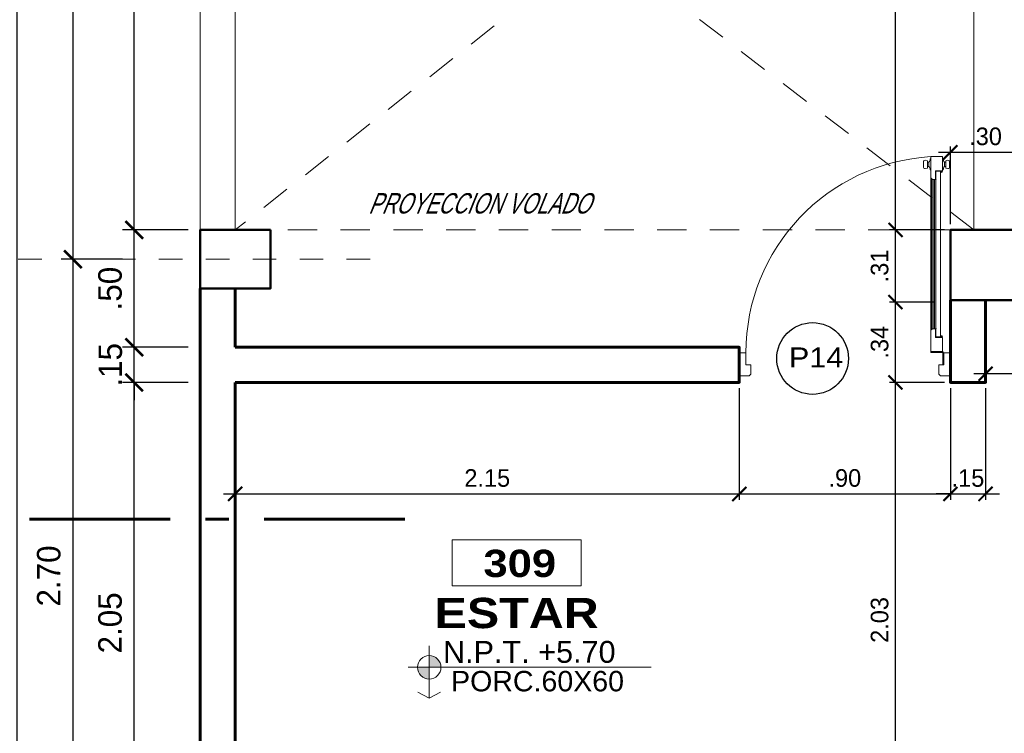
# Model space of a CAD drawing. Header units: metres. Extents: x -13 to 533, y -25 to 219.
# Tile 56 of 99: x 46.27 to 50.47, y 15.3 to 18.35. Entities that reach past the tile are written whole.
import ezdxf
from ezdxf.enums import TextEntityAlignment as Align

# ---------------------------------------------------------------- set-up
doc = ezdxf.new("R2010")
doc.units = ezdxf.units.M
for name, pattern in [('ACAD_ISO10W100', [18, 12, -3, 0, -3]), ('DASHDOT', [1, 0.5, -0.25, 0, -0.25]), ('HIDDEN', [0.375, 0.25, -0.125])]:
    doc.linetypes.add(name, pattern=pattern)
for name, color, linetype, lineweight in [('COLUMNAS', 5, 'Continuous', 80), ('CORTES', 252, 'Continuous', 25), ('COTAS', 4, 'Continuous', 13), ('EJES', 251, 'Continuous', 20), ('NPT', 255, 'Continuous', 13), ('Pluma 0.2', 252, 'Continuous', 20), ('PLUMA 0.8', 1, 'Continuous', 60), ('TEXTO', 14, 'Continuous', 40), ('Textos', 7, 'Continuous', 0), ('VANOS', 254, 'Continuous', 20)]:
    doc.layers.add(name, color=color, linetype=linetype, lineweight=lineweight)
doc.layers.add('PLUMA 0.05', color=7, linetype='Continuous', lineweight=5, true_color=0x9c9c9c)
doc.layers.add('TEXTO 0.3', color=3, linetype='Continuous')
doc.styles.add('ARIAL BLACK', font='txt', dxfattribs={"height": 0.1})
doc.styles.add('STYLE1', font='arial.ttf', dxfattribs={"height": 0.3})
doc.styles.add('TEXTOCENT', font='GOTHIC.TTF')
doc.styles.add('TTArial', font='ARIALN.TTF')
doc.dimstyles.new('PLANTA50', dxfattribs={"dimscale": 0.5, "dimtxt": 0.2, "dimasz": 0.15, "dimexe": 0.1, "dimexo": 0.1, "dimgap": 0.1, "dimtad": 2, "dimzin": 7, "dimdsep": 46, "dimtxsty": 'TEXTOCENT', "dimblk": 'ARCHTICK', "dimcen": 0.2, "dimdle": 0.1, "dimclrd": 8, "dimclre": 8, "dimclrt": 256, "dimaunit": 1, "dimadec": 0, "dimazin": 0, "dimtfac": 1, "dimtix": 1, "dimtmove": 2, "dimatfit": 3, "dimldrblk": 'ARCHTICK', "dimfxl": 1, "dimtolj": 1, "dimtzin": 0, "dimarcsym": 0})

# ---------------------------------------------------------------- blocks, each defined once
blk = doc.blocks.new('A$C387263C3')
at = {"layer": 'PLUMA 0.05', "lineweight": 9}
blk.add_arc((0.0378, 0.108), 0.9309, 0, 86.6744, dxfattribs=at)
at = {"layer": 'Pluma 0.2', "lineweight": 9}
for p, q in [((0.0334, 1.027), (0.0378, 1.027)), ((0.0334, 1.027), (0.0378, 1.027)), ((0.0918, 1.0373), (0.0378, 1.0373)), ((0.0378, 1.0373), (0.0918, 1.0373)), ((0.0378, 0.9705), (0.0378, 1.0373)), ((0.0918, 1.0373), (0.0378, 1.0373)), ((0.0378, 1.0373), (0.0918, 1.0373)), ((0.0378, 0.9705), (0.0378, 1.0373)), ((0.0918, 0.9362), (0.0918, 1.0373)), ((0.0918, 0.9362), (0.0918, 1.0373)), ((0.0962, 1.027), (0.0918, 1.027)), ((0.0962, 1.027), (0.0918, 1.027)), ((0.0005, 0.997), (0.0005, 1.0044)), ((0.0005, 1.0044), (0.0035, 1.0044)), ((0.0005, 0.997), (0.0005, 1.0044)), ((0.0005, 1.0044), (0.0035, 1.0044)), ((0.0035, 0.997), (0.0005, 0.997)), ((0.0035, 0.997), (0.0005, 0.997)), ((0.0035, 0.9893), (0.0035, 1.0121)), ((0.0035, 0.9893), (0.0035, 1.0121)), ((0.0035, 1.0044), (0.0035, 0.997)), ((0.0035, 1.0044), (0.0035, 0.997)), ((0.0216, 1.018), (0.0123, 1.0203)), ((0.0216, 1.018), (0.0123, 1.0203)), ((0.0216, 0.9835), (0.0123, 0.9812)), ((0.0216, 0.9835), (0.0123, 0.9812)), ((0.0216, 0.9835), (0.0216, 1.018)), ((0.0216, 0.9835), (0.0216, 1.018)), ((0.0216, 1.0109), (0.0277, 1.0109)), ((0.0216, 1.0109), (0.0277, 1.0109)), ((0.0216, 0.9906), (0.0277, 0.9906)), ((0.0216, 0.9906), (0.0277, 0.9906)), ((0.0277, 0.9906), (0.0277, 1.0109)), ((0.0277, 0.9906), (0.0277, 1.0109)), ((0.108, 1.0109), (0.1019, 1.0109)), ((0.1019, 0.9906), (0.1019, 1.0109)), ((0.108, 1.0109), (0.1019, 1.0109)), ((0.1019, 0.9906), (0.1019, 1.0109)), ((0.108, 0.9906), (0.1019, 0.9906)), ((0.108, 0.9906), (0.1019, 0.9906)), ((0.108, 1.018), (0.1192, 1.0203)), ((0.108, 1.018), (0.1192, 1.0203)), ((0.108, 0.9835), (0.108, 1.018)), ((0.108, 0.9835), (0.108, 1.018)), ((0.108, 0.9835), (0.1192, 0.9812)), ((0.108, 0.9835), (0.1192, 0.9812)), ((0.128, 0.9893), (0.128, 1.0121)), ((0.128, 0.9893), (0.128, 1.0121)), ((0.0334, 0.9744), (0.0378, 0.9744)), ((0.0334, 0.9744), (0.0378, 0.9744)), ((0.0706, 0.9705), (0.0378, 0.9705)), ((0.0706, 0.9705), (0.0378, 0.9705)), ((0.0447, 0.9683), (0.0378, 0.9683)), ((0.0447, 0.9683), (0.0378, 0.9683)), ((0.0447, 0.9614), (0.0447, 0.9683)), ((0.0447, 0.9614), (0.0447, 0.9683)), ((0.0468, 0.9683), (0.0684, 0.9683)), ((0.0684, 0.9683), (0.0468, 0.9683)), ((0.0468, 0.5394), (0.0468, 0.9683)), ((0.0468, 0.514), (0.0468, 0.9683)), ((0.0468, 0.9683), (0.0684, 0.9683)), ((0.0684, 0.9683), (0.0468, 0.9683)), ((0.0468, 0.5394), (0.0468, 0.9683)), ((0.0468, 0.514), (0.0468, 0.9683)), ((0.0684, 0.9293), (0.0684, 0.9683)), ((0.0684, 0.9293), (0.0684, 0.9683)), ((0.0706, 0.9293), (0.0706, 0.9705)), ((0.0706, 0.9293), (0.0706, 0.9705)), ((0.0849, 0.9293), (0.0918, 0.9362)), ((0.0849, 0.9293), (0.0918, 0.9362)), ((0.09, 0.2174), (0.09, 0.9344)), ((0.09, 0.2174), (0.09, 0.9344)), ((0.0962, 0.9744), (0.0918, 0.9744)), ((0.0962, 0.9744), (0.0918, 0.9744)), ((0.0918, 0.2156), (0.0918, 0.9362)), ((0.0918, 0.2156), (0.0918, 0.9362)), ((0.0684, 0.9293), (0.0676, 0.9285)), ((0.0684, 0.9293), (0.0676, 0.9285)), ((0.0684, 0.9276), (0.0676, 0.9285)), ((0.0684, 0.9276), (0.0676, 0.9285)), ((0.0684, 0.5394), (0.0684, 0.9276)), ((0.0684, 0.514), (0.0684, 0.9276)), ((0.0684, 0.5394), (0.0684, 0.9276)), ((0.0684, 0.514), (0.0684, 0.9276)), ((0.0849, 0.9293), (0.0706, 0.9293)), ((0.0849, 0.9293), (0.0706, 0.9293)), ((0.0754, 0.2225), (0.0754, 0.9293)), ((0.0754, 0.2225), (0.0754, 0.9293)), ((0.0818, 0.2225), (0.0818, 0.9293)), ((0.0818, 0.2225), (0.0818, 0.9293)), ((0.0882, 0.2193), (0.0882, 0.9325)), ((0.0882, 0.2193), (0.0882, 0.9325)), ((0.0468, 0.5394), (0.0468, 0.1835)), ((0.0468, 0.5394), (0.0468, 0.1835)), ((0.0468, 0.514), (0.0468, 0.1835)), ((0.0468, 0.514), (0.0468, 0.1835)), ((0.0684, 0.5394), (0.0684, 0.2242)), ((0.0684, 0.5394), (0.0684, 0.2242)), ((0.0684, 0.514), (0.0684, 0.2242)), ((0.0684, 0.514), (0.0684, 0.2242)), ((0.0447, 0.1904), (0.0447, 0.1835)), ((0.0447, 0.1904), (0.0447, 0.1835)), ((0.0684, 0.2242), (0.0676, 0.2233)), ((0.0684, 0.2242), (0.0676, 0.2233)), ((0.0684, 0.2225), (0.0676, 0.2233)), ((0.0684, 0.2225), (0.0676, 0.2233)), ((0.0684, 0.2225), (0.0684, 0.1835)), ((0.0684, 0.2225), (0.0684, 0.1835)), ((0.0706, 0.2225), (0.0706, 0.1813)), ((0.0849, 0.2225), (0.0706, 0.2225)), ((0.0706, 0.2225), (0.0706, 0.1813)), ((0.0849, 0.2225), (0.0706, 0.2225)), ((0.0849, 0.2225), (0.0918, 0.2156)), ((0.0849, 0.2225), (0.0918, 0.2156)), ((0.0918, 0.2156), (0.0918, 0.1145)), ((0.0918, 0.2156), (0.0918, 0.1145)), ((0.0447, 0.1835), (0.0378, 0.1835)), ((0.0447, 0.1835), (0.0378, 0.1835)), ((0.0378, 0.1813), (0.0378, 0.1145)), ((0.0706, 0.1813), (0.0378, 0.1813)), ((0.0378, 0.1813), (0.0378, 0.1145)), ((0.0706, 0.1813), (0.0378, 0.1813)), ((0.0468, 0.1835), (0.0684, 0.1835)), ((0.0684, 0.1835), (0.0468, 0.1835)), ((0.0468, 0.1835), (0.0684, 0.1835)), ((0.0684, 0.1835), (0.0468, 0.1835)), ((0, 0), (0, 0.108)), ((0, 0.108), (0.0313, 0.108)), ((0, 0), (0, 0.108)), ((0, 0.108), (0.0313, 0.108)), ((0.0313, 0.0518), (0.0313, 0.108)), ((0.0313, 0.0518), (0.0313, 0.108)), ((0.0335, 0.054), (0.0335, 0.108)), ((0.0335, 0.108), (0.0356, 0.108)), ((0.0335, 0.054), (0.0335, 0.108)), ((0.0335, 0.108), (0.0356, 0.108)), ((0.0356, 0.054), (0.0356, 0.108)), ((0.0356, 0.054), (0.0356, 0.108)), ((0.0918, 0.1145), (0.0378, 0.1145)), ((0.0378, 0.1145), (0.0918, 0.1145)), ((0.0918, 0.1145), (0.0378, 0.1145)), ((0.0378, 0.1145), (0.0918, 0.1145)), ((0.0378, 0.1102), (0.0378, 0.1123)), ((0.0918, 0.1123), (0.0378, 0.1123)), ((0.0378, 0.1102), (0.0378, 0.1123)), ((0.0918, 0.1123), (0.0378, 0.1123)), ((0.0378, 0.1102), (0.0918, 0.1102)), ((0.0378, 0.1102), (0.0918, 0.1102)), ((0.0918, 0.1123), (0.0918, 0.1102)), ((0.0918, 0.1123), (0.0918, 0.1102)), ((0.9687, 0.0518), (0.9687, 0.108)), ((1, 0.108), (0.9687, 0.108)), ((0.9687, 0.0518), (0.9687, 0.108)), ((1, 0.108), (0.9687, 0.108)), ((1, 0), (1, 0.108)), ((1, 0), (1, 0.108)), ((0.0313, 0.0518), (0.054, 0.0518)), ((0.0313, 0.0518), (0.054, 0.0518)), ((0.0356, 0.054), (0.0335, 0.054)), ((0.0356, 0.054), (0.0335, 0.054)), ((0.054, 0.0069), (0.054, 0.0518)), ((0.054, 0.0069), (0.054, 0.0518)), ((0.9687, 0.0518), (0.946, 0.0518)), ((0.946, 0.0069), (0.946, 0.0518)), ((0.9687, 0.0518), (0.946, 0.0518)), ((0.946, 0.0069), (0.946, 0.0518)), ((0, 0), (0.0471, 0)), ((0, 0), (0.0471, 0)), ((0.0471, 0), (0.054, 0.0069)), ((0.0471, 0), (0.054, 0.0069)), ((0.9529, 0), (0.946, 0.0069)), ((0.9529, 0), (0.946, 0.0069)), ((1, 0), (0.9529, 0)), ((1, 0), (0.9529, 0))]:
    blk.add_line(p, q, dxfattribs=at)
for centre, major_axis, ratio, start_param, end_param in [((0.0078, 1.0271), (0.0182, 0.0182), 1, -1.468973, -0.787147), ((0.0078, 1.0271), (0.0182, 0.0182), 1, -1.468973, -0.787147), ((0.1218, 1.0271), (0.0182, -0.0182), 1, 3.92874, 4.610566), ((0.1218, 1.0271), (0.0182, -0.0182), 1, 3.92874, 4.610566), ((0.0116, 1.0121), (0.00575, 0.00575), 1, 0.703792, 2.356194), ((0.0116, 1.0121), (0.00575, 0.00575), 1, 0.703792, 2.356194), ((0.0116, 0.9893), (0.00575, -0.00575), 1, 3.926991, 5.579394), ((0.0116, 0.9893), (0.00575, -0.00575), 1, 3.926991, 5.579394), ((0.0078, 0.9744), (0.0182, -0.0182), 1, 0.787147, 1.468973), ((0.0078, 0.9744), (0.0182, -0.0182), 1, 0.787147, 1.468973), ((0.1218, 0.9744), (0.0182, 0.0182), 1, 1.672619, 2.354445), ((0.1218, 0.9744), (0.0182, 0.0182), 1, 1.672619, 2.354445), ((0.1198, 1.0121), (0.00575, 0.00575), 1, -0.785398, 0.867005), ((0.1198, 1.0121), (0.00575, 0.00575), 1, -0.785398, 0.867005), ((0.1198, 0.9893), (0.00575, -0.00575), 1, 5.41618, 7.068584), ((0.1198, 0.9893), (0.00575, -0.00575), 1, 5.41618, 7.068584), ((0.0447, 0.9683), (0.00485, -0.00485), 1, 3.926991, 5.497787), ((0.0447, 0.9683), (0.00485, -0.00485), 1, 3.926991, 5.497787), ((0.0447, 0.1835), (0.00485, 0.00485), 1, 0.785398, 2.356194), ((0.0447, 0.1835), (0.00485, 0.00485), 1, 0.785398, 2.356194), ((0.0356, 0.1102), (0.00153, 0.00153), 0.999998, 2.531896, 8.815081), ((0.0356, 0.1102), (0.00153, 0.00153), 0.999998, 2.531896, 8.815081)]:
    blk.add_ellipse(centre, major_axis=major_axis, ratio=ratio, start_param=start_param, end_param=end_param, dxfattribs=at)
blk = doc.blocks.new('_ARCHTICK')
at = {"color": 0, "linetype": 'ByBlock', "const_width": 0.15}
blk.add_lwpolyline([(-0.5, -0.5), (0.5, 0.5)], dxfattribs=at)
blk = doc.blocks.new('*D400')
at = {"layer": 'COTAS', "color": 8, "lineweight": -2, "transparency": 16777216}
for p, q in [((46.2553, 20.05), (46.2553, -0.05)), ((46.9871, 20), (46.2053, 20)), ((46.9371, 0), (46.2053, 0))]:
    blk.add_line(p, q, dxfattribs=at)
at = {"layer": 'Defpoints', "color": 0, "lineweight": 5, "transparency": 16777216}
for p in [(47.0371, 20), (46.2553, 0), (46.9871, 0)]:
    blk.add_point(p, dxfattribs=at)
at = {"layer": 'COTAS', "color": 8, "lineweight": -2, "transparency": 16777216, "xscale": 0.075, "yscale": 0.075, "zscale": 0.075}
for p, rotation in [((46.2553, 20), 90), ((46.2553, 0), 270)]:
    blk.add_blockref('_ARCHTICK', p, dxfattribs=dict(at, rotation=rotation))
at = {"layer": 'COTAS', "transparency": 16777216, "insert": (46.1527, 10), "char_height": 0.1, "attachment_point": 5, "rotation": 90, "style": 'TEXTOCENT'}
blk.add_mtext('\\A1;20.00', dxfattribs=at)
blk = doc.blocks.new('*D412')
at = {"layer": 'COTAS', "color": 8, "lineweight": -2, "transparency": 16777216}
for p, q in [((46.7563, 14.7), (46.7563, 16.85)), ((46.9871, 16.8), (46.7063, 16.8)), ((46.9871, 14.75), (46.7063, 14.75))]:
    blk.add_line(p, q, dxfattribs=at)
at = {"layer": 'Defpoints', "color": 0, "lineweight": 5, "transparency": 16777216}
for p in [(46.7563, 16.8), (47.0371, 16.8), (47.0371, 14.75)]:
    blk.add_point(p, dxfattribs=at)
at = {"layer": 'COTAS', "color": 8, "lineweight": -2, "transparency": 16777216, "xscale": 0.075, "yscale": 0.075, "zscale": 0.075}
for p, rotation in [((46.7563, 16.8), 90), ((46.7563, 14.75), 270)]:
    blk.add_blockref('_ARCHTICK', p, dxfattribs=dict(at, rotation=rotation))
at = {"layer": 'COTAS', "transparency": 16777216, "insert": (46.6538, 15.775), "char_height": 0.1, "attachment_point": 5, "rotation": 90, "style": 'TEXTOCENT'}
blk.add_mtext('\\A1;2.05', dxfattribs=at)
blk = doc.blocks.new('*D413')
at = {"layer": 'COTAS', "color": 8, "lineweight": -2, "transparency": 16777216}
for p, q in [((46.7563, 17.4), (46.7563, 19.8)), ((46.9871, 19.75), (46.7063, 19.75)), ((46.9871, 17.45), (46.7063, 17.45))]:
    blk.add_line(p, q, dxfattribs=at)
at = {"layer": 'Defpoints', "color": 0, "lineweight": 5, "transparency": 16777216}
for p in [(46.7563, 19.75), (47.0371, 19.75), (47.0371, 17.45)]:
    blk.add_point(p, dxfattribs=at)
at = {"layer": 'COTAS', "color": 8, "lineweight": -2, "transparency": 16777216, "xscale": 0.075, "yscale": 0.075, "zscale": 0.075}
for p, rotation in [((46.7563, 19.75), 90), ((46.7563, 17.45), 270)]:
    blk.add_blockref('_ARCHTICK', p, dxfattribs=dict(at, rotation=rotation))
at = {"layer": 'COTAS', "transparency": 16777216, "insert": (46.6538, 18.6), "char_height": 0.1, "attachment_point": 5, "rotation": 90, "style": 'TEXTOCENT'}
blk.add_mtext('\\A1;2.30', dxfattribs=at)
blk = doc.blocks.new('*D418')
at = {"layer": 'COTAS', "color": 8, "lineweight": -2, "transparency": 16777216}
for p, q in [((46.495, 17.375), (46.495, 14.575)), ((46.7063, 17.325), (46.445, 17.325)), ((46.7063, 14.625), (46.445, 14.625))]:
    blk.add_line(p, q, dxfattribs=at)
at = {"layer": 'Defpoints', "color": 0, "lineweight": 5, "transparency": 16777216}
for p in [(46.7563, 17.325), (46.495, 14.625), (46.7563, 14.625)]:
    blk.add_point(p, dxfattribs=at)
at = {"layer": 'COTAS', "color": 8, "lineweight": -2, "transparency": 16777216, "xscale": 0.075, "yscale": 0.075, "zscale": 0.075}
for p, rotation in [((46.495, 17.325), 90), ((46.495, 14.625), 270)]:
    blk.add_blockref('_ARCHTICK', p, dxfattribs=dict(at, rotation=rotation))
at = {"layer": 'COTAS', "transparency": 16777216, "insert": (46.3925, 15.975), "char_height": 0.1, "attachment_point": 5, "rotation": 90, "style": 'TEXTOCENT'}
blk.add_mtext('\\A1;2.70', dxfattribs=at)
blk = doc.blocks.new('*D419')
at = {"layer": 'COTAS', "color": 8, "lineweight": -2, "transparency": 16777216}
for p, q in [((46.495, 20.05), (46.495, 17.275)), ((46.7063, 20), (46.445, 20)), ((46.7063, 17.325), (46.445, 17.325))]:
    blk.add_line(p, q, dxfattribs=at)
at = {"layer": 'Defpoints', "color": 0, "lineweight": 5, "transparency": 16777216}
for p in [(46.7563, 20), (46.495, 17.325), (46.7563, 17.325)]:
    blk.add_point(p, dxfattribs=at)
at = {"layer": 'COTAS', "color": 8, "lineweight": -2, "transparency": 16777216, "xscale": 0.075, "yscale": 0.075, "zscale": 0.075}
for p, rotation in [((46.495, 20), 90), ((46.495, 17.325), 270)]:
    blk.add_blockref('_ARCHTICK', p, dxfattribs=dict(at, rotation=rotation))
at = {"layer": 'COTAS', "transparency": 16777216, "insert": (46.3925, 18.6625), "char_height": 0.1, "attachment_point": 5, "rotation": 90, "style": 'TEXTOCENT'}
blk.add_mtext('\\A1;2.68', dxfattribs=at)
blk = doc.blocks.new('A$C7ABB6997')
at = {"layer": 'EJES', "color": 250, "linetype": 'DASHDOT', "ltscale": 0.01}
blk.add_line((0.22, 0.6), (0.22, 2.75), dxfattribs=at)
at = {"layer": 'EJES', "color": 250, "lineweight": 40}
blk.add_circle((0.22, 2.97), 0.22, dxfattribs=at)
blk = doc.blocks.new('*D424')
at = {"layer": 'COTAS', "color": 8, "lineweight": -2, "transparency": 16777216}
for p, q in [((46.7563, 16.9), (46.7563, 17.5)), ((46.9871, 17.45), (46.7063, 17.45)), ((46.9871, 16.95), (46.7063, 16.95))]:
    blk.add_line(p, q, dxfattribs=at)
at = {"layer": 'Defpoints', "color": 0, "lineweight": 5, "transparency": 16777216}
for p in [(46.7563, 17.45), (47.0371, 17.45), (47.0371, 16.95)]:
    blk.add_point(p, dxfattribs=at)
at = {"layer": 'COTAS', "color": 8, "lineweight": -2, "transparency": 16777216, "xscale": 0.075, "yscale": 0.075, "zscale": 0.075}
for p, rotation in [((46.7563, 17.45), 90), ((46.7563, 16.95), 270)]:
    blk.add_blockref('_ARCHTICK', p, dxfattribs=dict(at, rotation=rotation))
at = {"layer": 'COTAS', "transparency": 16777216, "insert": (46.6538, 17.2), "char_height": 0.1, "attachment_point": 5, "rotation": 90, "style": 'TEXTOCENT'}
blk.add_mtext('\\A1;.50', dxfattribs=at)
blk = doc.blocks.new('*D425')
at = {"layer": 'COTAS', "color": 8, "lineweight": -2, "transparency": 16777216}
for p, q in [((46.7563, 16.95), (46.7563, 17.025)), ((46.9871, 16.95), (46.7063, 16.95)), ((46.7563, 16.8), (46.7563, 16.95)), ((46.9871, 16.8), (46.7063, 16.8)), ((46.7563, 16.8), (46.7563, 16.725))]:
    blk.add_line(p, q, dxfattribs=at)
at = {"layer": 'Defpoints', "color": 0, "lineweight": 5, "transparency": 16777216}
for p in [(46.7563, 16.95), (47.0371, 16.95), (47.0371, 16.8)]:
    blk.add_point(p, dxfattribs=at)
at = {"layer": 'COTAS', "color": 8, "lineweight": -2, "transparency": 16777216, "xscale": 0.075, "yscale": 0.075, "zscale": 0.075}
for p, rotation in [((46.7563, 16.95), 270), ((46.7563, 16.8), 90)]:
    blk.add_blockref('_ARCHTICK', p, dxfattribs=dict(at, rotation=rotation))
at = {"layer": 'COTAS', "transparency": 16777216, "insert": (46.655, 16.875), "char_height": 0.1, "attachment_point": 5, "rotation": 90, "style": 'TEXTOCENT'}
blk.add_mtext('\\A1;.15', dxfattribs=at)
blk = doc.blocks.new('rtyjety')
at = {"layer": 'NPT', "lineweight": 20, "extrusion": (-1.47885e-11, -2.65303e-07, 1)}
h = blk.add_hatch(color=256, dxfattribs=at)
h.paths.add_polyline_path([(-24.4202, -23.5312), (-24.4202, -23.6249), (-24.3264, -23.6249, 0.414214)])
h.paths.add_polyline_path([(-24.4202, -23.6249), (-24.5139, -23.6249, 0.414214), (-24.4202, -23.7187)])
at = {"layer": 'NPT', "lineweight": 20, "extrusion": (-1.2658e-11, -2.65304e-07, 1)}
for p, q in [((-24.4202, -23.4537, 0), (-24.4202, -23.8712, 0)), ((-24.5882, -23.6249, 0), (-22.6454, -23.6249, 0)), ((-24.4202, -23.8712, 0), (-24.5106, -23.8231, 0)), ((-24.4202, -23.8712, 0), (-24.3297, -23.8231, 0))]:
    blk.add_line(p, q, dxfattribs=at)
blk.add_circle((-24.4202, -23.6249, 0), 0.0938, dxfattribs=at)
blk = doc.blocks.new('NOMBRES AMBIENTES DIFER 1')
at = {"layer": 'Textos', "color": 8}
blk.add_lwpolyline([(0.243, 1.342), (1.6, 1.342), (1.6, 0.858), (0.243, 0.858)], close=True, dxfattribs=at)
at = {"layer": 'NPT', "extrusion": (1.2658e-11, 2.65304e-07, 1), "xscale": 1.318472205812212, "yscale": 1.318472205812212, "zscale": 1.318472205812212, "rotation": 359.9999999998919}
blk.add_blockref('rtyjety', (32.197, 31.148, 0), dxfattribs=at)
at = {"layer": 'Textos', "color": 30, "style": 'STYLE1'}
blk.add_text('N.P.T.', height=0.2307, rotation=360, dxfattribs=at).set_placement((0.145, 0.046))
at = {"layer": 'Textos', "color": 8, "style": 'ARIAL BLACK'}
blk.add_attdef('B-300', text='', height=0.287, rotation=360, dxfattribs=at).set_placement((0.954, 0.951), align=Align.CENTER)
at = {"layer": 'Textos', "style": 'ARIAL BLACK'}
blk.add_attdef('NOMBRE', text='', height=0.319, rotation=360, dxfattribs=at).set_placement((1.012, 0.413), align=Align.CENTER)
at = {"layer": 'Textos', "color": 30, "style": 'STYLE1'}
blk.add_attdef('0.00', (1.149, 0.046), '', height=0.231, rotation=360, dxfattribs=at)
at = {"layer": 'Textos', "color": 35, "style": 'STYLE1'}
for tag, p in [('PISO:', (0.186, -0.468)), ('SERIE', (0.161, -0.763)), ('COLOR', (0.119, -1.093))]:
    blk.add_attdef(tag, p, '', height=0.215, rotation=360, dxfattribs=at)
blk = doc.blocks.new('*D540')
at = {"layer": 'COTAS', "color": 251, "linetype": 'Continuous', "lineweight": -2, "transparency": 16777216}
for p, q in [((50.0025, 14.725), (50.0025, 16.85)), ((50.2115, 16.8), (49.9775, 16.8)), ((50.2115, 14.775), (49.9775, 14.775))]:
    blk.add_line(p, q, dxfattribs=at)
at = {"layer": 'Defpoints', "color": 0, "linetype": 'Continuous', "lineweight": 5, "transparency": 16777216}
for p in [(50.0025, 16.8), (50.2365, 16.8), (50.2365, 14.775)]:
    blk.add_point(p, dxfattribs=at)
at = {"layer": 'COTAS', "color": 251, "linetype": 'Continuous', "lineweight": -2, "transparency": 16777216, "xscale": 0.06, "yscale": 0.06, "zscale": 0.06}
for p, rotation in [((50.0025, 16.8), 90), ((50.0025, 14.775), 270)]:
    blk.add_blockref('_ARCHTICK', p, dxfattribs=dict(at, rotation=rotation))
at = {"layer": 'COTAS', "color": 2, "linetype": 'Continuous', "lineweight": 5, "transparency": 16777216, "insert": (49.935, 15.7875), "char_height": 0.075, "attachment_point": 5, "rotation": 90}
blk.add_mtext('\\A1;2.03', dxfattribs=at)
blk = doc.blocks.new('*D541')
at = {"layer": 'COTAS', "color": 251, "linetype": 'Continuous', "lineweight": -2, "transparency": 16777216}
for p, q in [((50.0025, 16.75), (50.0025, 17.1927)), ((50.1693, 17.1427), (49.9775, 17.1427)), ((50.2115, 16.8), (49.9775, 16.8))]:
    blk.add_line(p, q, dxfattribs=at)
at = {"layer": 'Defpoints', "color": 0, "linetype": 'Continuous', "lineweight": 5, "transparency": 16777216}
for p in [(50.0025, 17.1427), (50.1943, 17.1427), (50.2365, 16.8)]:
    blk.add_point(p, dxfattribs=at)
at = {"layer": 'COTAS', "color": 251, "linetype": 'Continuous', "lineweight": -2, "transparency": 16777216, "xscale": 0.06, "yscale": 0.06, "zscale": 0.06}
for p, rotation in [((50.0025, 17.1427), 90), ((50.0025, 16.8), 270)]:
    blk.add_blockref('_ARCHTICK', p, dxfattribs=dict(at, rotation=rotation))
at = {"layer": 'COTAS', "color": 2, "linetype": 'Continuous', "lineweight": 5, "transparency": 16777216, "insert": (49.935, 16.9714), "char_height": 0.075, "attachment_point": 5, "rotation": 90}
blk.add_mtext('\\A1;.34', dxfattribs=at)
blk = doc.blocks.new('*D542')
at = {"layer": 'COTAS', "color": 251, "linetype": 'Continuous', "lineweight": -2, "transparency": 16777216}
for p, q in [((50.0025, 17.0927), (50.0025, 17.5)), ((50.2115, 17.45), (49.9775, 17.45)), ((50.1693, 17.1427), (49.9775, 17.1427))]:
    blk.add_line(p, q, dxfattribs=at)
at = {"layer": 'Defpoints', "color": 0, "linetype": 'Continuous', "lineweight": 5, "transparency": 16777216}
for p in [(50.0025, 17.45), (50.2365, 17.45), (50.1943, 17.1427)]:
    blk.add_point(p, dxfattribs=at)
at = {"layer": 'COTAS', "color": 251, "linetype": 'Continuous', "lineweight": -2, "transparency": 16777216, "xscale": 0.06, "yscale": 0.06, "zscale": 0.06}
for p, rotation in [((50.0025, 17.45), 90), ((50.0025, 17.1427), 270)]:
    blk.add_blockref('_ARCHTICK', p, dxfattribs=dict(at, rotation=rotation))
at = {"layer": 'COTAS', "color": 2, "linetype": 'Continuous', "lineweight": 5, "transparency": 16777216, "insert": (49.935, 17.2964), "char_height": 0.075, "attachment_point": 5, "rotation": 90}
blk.add_mtext('\\A1;.31', dxfattribs=at)
blk = doc.blocks.new('*D543')
at = {"layer": 'COTAS', "color": 251, "linetype": 'Continuous', "lineweight": -2, "transparency": 16777216}
for p, q in [((50.0025, 17.4), (50.0025, 19.75)), ((50.3121, 19.7), (49.9775, 19.7)), ((50.2115, 17.45), (49.9775, 17.45))]:
    blk.add_line(p, q, dxfattribs=at)
at = {"layer": 'Defpoints', "color": 0, "linetype": 'Continuous', "lineweight": 5, "transparency": 16777216}
for p in [(50.0025, 19.7), (50.3371, 19.7), (50.2365, 17.45)]:
    blk.add_point(p, dxfattribs=at)
at = {"layer": 'COTAS', "color": 251, "linetype": 'Continuous', "lineweight": -2, "transparency": 16777216, "xscale": 0.06, "yscale": 0.06, "zscale": 0.06}
for p, rotation in [((50.0025, 19.7), 90), ((50.0025, 17.45), 270)]:
    blk.add_blockref('_ARCHTICK', p, dxfattribs=dict(at, rotation=rotation))
at = {"layer": 'COTAS', "color": 2, "linetype": 'Continuous', "lineweight": 5, "transparency": 16777216, "insert": (49.935, 18.575), "char_height": 0.075, "attachment_point": 5, "rotation": 90}
blk.add_mtext('\\A1;2.25', dxfattribs=at)
blk = doc.blocks.new('*D545')
at = {"layer": 'COTAS', "color": 251, "linetype": 'Continuous', "lineweight": -2, "transparency": 16777216}
for p, q in [((50.2365, 17.475), (50.2365, 17.8059)), ((50.5365, 17.475), (50.5365, 17.8059)), ((50.1865, 17.7809), (50.5865, 17.7809))]:
    blk.add_line(p, q, dxfattribs=at)
at = {"layer": 'Defpoints', "color": 0, "linetype": 'Continuous', "lineweight": 5, "transparency": 16777216}
for p in [(50.5365, 17.7809), (50.2365, 17.45), (50.5365, 17.45)]:
    blk.add_point(p, dxfattribs=at)
at = {"layer": 'COTAS', "color": 251, "linetype": 'Continuous', "lineweight": -2, "transparency": 16777216, "xscale": 0.06, "yscale": 0.06, "zscale": 0.06, "rotation": 180}
blk.add_blockref('_ARCHTICK', (50.2365, 17.7809), dxfattribs=at)
at = {"layer": 'COTAS', "color": 251, "linetype": 'Continuous', "lineweight": -2, "transparency": 16777216, "xscale": 0.06, "yscale": 0.06, "zscale": 0.06}
blk.add_blockref('_ARCHTICK', (50.5365, 17.7809), dxfattribs=at)
at = {"layer": 'COTAS', "color": 2, "linetype": 'Continuous', "lineweight": 5, "transparency": 16777216, "insert": (50.3865, 17.8484), "char_height": 0.075, "attachment_point": 5}
blk.add_mtext('\\A1;.30', dxfattribs=at)
blk = doc.blocks.new('*D550')
at = {"layer": 'COTAS', "color": 251, "linetype": 'Continuous', "lineweight": -2, "transparency": 16777216}
for p, q in [((52.8871, 17.175), (52.8871, 16.8121)), ((50.3865, 17.125), (50.3865, 16.8121)), ((52.9371, 16.8371), (50.3365, 16.8371))]:
    blk.add_line(p, q, dxfattribs=at)
at = {"layer": 'Defpoints', "color": 0, "linetype": 'Continuous', "lineweight": 5, "transparency": 16777216}
for p in [(52.8871, 17.2), (50.3865, 17.15), (50.3865, 16.8371)]:
    blk.add_point(p, dxfattribs=at)
at = {"layer": 'COTAS', "color": 251, "linetype": 'Continuous', "lineweight": -2, "transparency": 16777216, "xscale": 0.06, "yscale": 0.06, "zscale": 0.06, "rotation": 180}
blk.add_blockref('_ARCHTICK', (50.3865, 16.8371), dxfattribs=at)
at = {"layer": 'COTAS', "color": 251, "linetype": 'Continuous', "lineweight": -2, "transparency": 16777216, "xscale": 0.06, "yscale": 0.06, "zscale": 0.06}
blk.add_blockref('_ARCHTICK', (52.8871, 16.8371), dxfattribs=at)
at = {"layer": 'COTAS', "color": 2, "linetype": 'Continuous', "lineweight": 5, "transparency": 16777216, "insert": (51.6368, 16.9046), "char_height": 0.075, "attachment_point": 5}
blk.add_mtext('\\A1;2.50', dxfattribs=at)
blk = doc.blocks.new('*D551')
at = {"layer": 'COTAS', "color": 251, "linetype": 'Continuous', "lineweight": -2, "transparency": 16777216}
for p, q in [((47.1871, 16.775), (47.1871, 16.2997)), ((49.3365, 16.775), (49.3365, 16.2997)), ((47.1371, 16.3247), (49.3865, 16.3247))]:
    blk.add_line(p, q, dxfattribs=at)
at = {"layer": 'Defpoints', "color": 0, "linetype": 'Continuous', "lineweight": 5, "transparency": 16777216}
for p in [(47.1871, 16.8), (49.3365, 16.8), (49.3365, 16.3247)]:
    blk.add_point(p, dxfattribs=at)
at = {"layer": 'COTAS', "color": 251, "linetype": 'Continuous', "lineweight": -2, "transparency": 16777216, "xscale": 0.06, "yscale": 0.06, "zscale": 0.06, "rotation": 180}
blk.add_blockref('_ARCHTICK', (47.1871, 16.3247), dxfattribs=at)
at = {"layer": 'COTAS', "color": 251, "linetype": 'Continuous', "lineweight": -2, "transparency": 16777216, "xscale": 0.06, "yscale": 0.06, "zscale": 0.06}
blk.add_blockref('_ARCHTICK', (49.3365, 16.3247), dxfattribs=at)
at = {"layer": 'COTAS', "color": 2, "linetype": 'Continuous', "lineweight": 5, "transparency": 16777216, "insert": (48.2618, 16.3922), "char_height": 0.075, "attachment_point": 5}
blk.add_mtext('\\A1;2.15', dxfattribs=at)
blk = doc.blocks.new('*D552')
at = {"layer": 'COTAS', "color": 251, "linetype": 'Continuous', "lineweight": -2, "transparency": 16777216}
for p, q in [((49.3365, 16.775), (49.3365, 16.2997)), ((50.2365, 16.775), (50.2365, 16.2997)), ((49.2865, 16.3247), (50.2865, 16.3247))]:
    blk.add_line(p, q, dxfattribs=at)
at = {"layer": 'Defpoints', "color": 0, "linetype": 'Continuous', "lineweight": 5, "transparency": 16777216}
for p in [(49.3365, 16.8), (50.2365, 16.8), (50.2365, 16.3247)]:
    blk.add_point(p, dxfattribs=at)
at = {"layer": 'COTAS', "color": 251, "linetype": 'Continuous', "lineweight": -2, "transparency": 16777216, "xscale": 0.06, "yscale": 0.06, "zscale": 0.06, "rotation": 180}
blk.add_blockref('_ARCHTICK', (49.3365, 16.3247), dxfattribs=at)
at = {"layer": 'COTAS', "color": 251, "linetype": 'Continuous', "lineweight": -2, "transparency": 16777216, "xscale": 0.06, "yscale": 0.06, "zscale": 0.06}
blk.add_blockref('_ARCHTICK', (50.2365, 16.3247), dxfattribs=at)
at = {"layer": 'COTAS', "color": 2, "linetype": 'Continuous', "lineweight": 5, "transparency": 16777216, "insert": (49.7865, 16.3922), "char_height": 0.075, "attachment_point": 5}
blk.add_mtext('\\A1;.90', dxfattribs=at)
blk = doc.blocks.new('*D553')
at = {"layer": 'COTAS', "color": 251, "linetype": 'Continuous', "lineweight": -2, "transparency": 16777216}
for p, q in [((50.2365, 16.775), (50.2365, 16.2997)), ((50.3865, 16.775), (50.3865, 16.2997)), ((50.2365, 16.3247), (50.1765, 16.3247)), ((50.2365, 16.3247), (50.3865, 16.3247)), ((50.3865, 16.3247), (50.4465, 16.3247))]:
    blk.add_line(p, q, dxfattribs=at)
at = {"layer": 'Defpoints', "color": 0, "linetype": 'Continuous', "lineweight": 5, "transparency": 16777216}
for p in [(50.2365, 16.8), (50.3865, 16.8), (50.3865, 16.3247)]:
    blk.add_point(p, dxfattribs=at)
at = {"layer": 'COTAS', "color": 251, "linetype": 'Continuous', "lineweight": -2, "transparency": 16777216, "xscale": 0.06, "yscale": 0.06, "zscale": 0.06}
blk.add_blockref('_ARCHTICK', (50.2365, 16.3247), dxfattribs=at)
at = {"layer": 'COTAS', "color": 251, "linetype": 'Continuous', "lineweight": -2, "transparency": 16777216, "xscale": 0.06, "yscale": 0.06, "zscale": 0.06, "rotation": 180}
blk.add_blockref('_ARCHTICK', (50.3865, 16.3247), dxfattribs=at)
at = {"layer": 'COTAS', "color": 2, "linetype": 'Continuous', "lineweight": 5, "transparency": 16777216, "insert": (50.3115, 16.3922), "char_height": 0.075, "attachment_point": 5}
blk.add_mtext('\\A1;.15', dxfattribs=at)

msp = doc.modelspace()

# ---------------------------------------------------------------- linework, layer by layer
at = {"linetype": 'Continuous'}
msp.add_circle((49.6492, 16.902), 0.1528, dxfattribs=at)
at = {"layer": 'COLUMNAS', "linetype": 'Continuous', "lineweight": 50}
for points in [[(47.3371, 17.45), (47.0371, 17.45), (47.0371, 17.2), (47.3371, 17.2)], [(50.5365, 17.45), (50.2365, 17.45), (50.2365, 17.15), (50.5365, 17.15)]]:
    msp.add_lwpolyline(points, close=True, dxfattribs=at)
at = {"layer": 'CORTES', "linetype": 'ACAD_ISO10W100', "lineweight": 60, "ltscale": 0.05}
msp.add_lwpolyline([(47.9104, 16.2166), (45.3357, 16.2166)], dxfattribs=at)
at = {"layer": 'Pluma 0.2', "color": 0, "linetype": 'HIDDEN', "lineweight": 5, "ltscale": 0.5}
for points in [[(50.2365, 19.85), (47.1871, 17.45)], [(50.3371, 17.45), (47.3371, 19.75)], [(50.2365, 17.45), (47.1871, 17.45)]]:
    msp.add_lwpolyline(points, dxfattribs=at)
at = {"layer": 'PLUMA 0.8', "color": 8, "linetype": 'Continuous', "lineweight": 5}
for points in [[(50.2365, 20), (47.0371, 20), (47.0371, 17.45)], [(47.1871, 19.75), (47.1871, 17.45)], [(50.3371, 17.45), (50.3371, 19.7)]]:
    msp.add_lwpolyline(points, dxfattribs=at)
at = {"layer": 'PLUMA 0.8'}
for points in [[(47.0371, 17.2), (47.0371, 14.75)], [(47.1871, 17.2), (47.1871, 16.95)], [(50.2365, 17.15), (50.2365, 16.8), (50.3865, 16.8), (50.3865, 17.15)], [(49.1865, 16.95), (47.1871, 16.95)], [(48.3573, 16.95), (49.3365, 16.95), (49.3365, 16.8), (47.1871, 16.8)], [(47.1871, 16.8), (47.1871, 14.75)]]:
    msp.add_lwpolyline(points, dxfattribs=at)

# ---------------------------------------------------------------- block references
at = {"layer": 'EJES', "ltscale": 0.5, "rotation": 90.00000000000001}
msp.add_blockref('A$C7ABB6997', (48.3621, 17.105), dxfattribs=at)
at = {"layer": 'TEXTO'}
ref = msp.add_blockref('NOMBRES AMBIENTES DIFER 1', (48.0146, 15.586), dxfattribs=dict(at, xscale=0.4044226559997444, yscale=0.4044226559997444, zscale=0.4044226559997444))
ref.add_attrib('B-300', '309', dxfattribs={"layer": 'Textos', "color": 8, "height": 0.1162, "rotation": 360, "style": 'ARIAL BLACK'}).set_placement((48.4005, 15.9707, 0), align=Align.CENTER)
ref.add_attrib('NOMBRE', 'ESTAR', dxfattribs={"layer": 'Textos', "height": 0.12912, "rotation": 360, "style": 'ARIAL BLACK'}).set_placement((48.3871, 15.7527, 0), align=Align.CENTER)
ref.add_attrib('0.00', '+5.70', (48.4792, 15.6048, 0), dxfattribs={"layer": 'Textos', "color": 30, "height": 0.09331, "rotation": 360, "style": 'STYLE1'})
ref.add_attrib('PISO:', 'PORC.60X60', (48.1075, 15.4832, 0), dxfattribs={"layer": 'Textos', "color": 35, "height": 0.08713, "rotation": 360, "style": 'STYLE1'})
at = {"layer": 'VANOS', "xscale": -0.8999991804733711, "yscale": 0.8999991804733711, "zscale": 0.8999991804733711}
msp.add_blockref('A$C387263C3', (50.2365, 16.8288), dxfattribs=at)

# ---------------------------------------------------------------- texts
at = {"color": 9, "linetype": 'Continuous', "style": 'STYLE1', "width": 1.1}
msp.add_text('P14', height=0.085, dxfattribs=at).set_placement((49.5478, 16.8641))
at = {"layer": 'TEXTO 0.3', "color": 2, "linetype": 'Continuous', "lineweight": 9, "style": 'TTArial', "oblique": 22, "width": 0.85}
msp.add_text('PROYECCION VOLADO', height=0.087, dxfattribs=at).set_placement((47.7541, 17.5198))

# ---------------------------------------------------------------- dimensions: what is measured, and where the dimension line sits
at = {"layer": 'COTAS'}
for base, p1, p2, picture, middle in [((46.2553, 0), (47.0371, 20), (46.9871, 0), '*D400', (46.1527, 10)), ((46.4949703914, 17.3249998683), (46.7563048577, 19.9999998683), (46.7563048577, 17.3249998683), '*D419', (46.3924550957, 18.6624998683)), ((46.7563, 19.75), (47.0371, 17.45), (47.0371, 19.75), '*D413', (46.6538, 18.6)), ((46.7563, 17.45), (47.0371, 16.95), (47.0371, 17.45), '*D424', (46.6538, 17.2)), ((46.495, 14.625), (46.7563, 17.325), (46.7563, 14.625), '*D418', (46.3925, 15.975)), ((46.7563, 16.95), (47.0371, 16.8), (47.0371, 16.95), '*D425', (46.655, 16.875)), ((46.7563, 16.8), (47.0371, 14.75), (47.0371, 16.8), '*D412', (46.6538, 15.775))]:
    dim = msp.add_linear_dim(base=base, p1=p1, p2=p2, angle=90, dimstyle='PLANTA50', dxfattribs=at)
    dim.commit()
    dim.dimension.update_dxf_attribs({"geometry": picture, "text_midpoint": middle})
at = {"layer": 'COTAS', "linetype": 'Continuous', "lineweight": 5}
for base, p1, p2, picture, middle in [((50.0025, 19.7), (50.2365, 17.45), (50.3371, 19.7), '*D543', (49.935, 18.575)), ((50.0025, 17.45), (50.1943, 17.1427), (50.2365, 17.45), '*D542', (49.935, 17.2964)), ((50.0025, 17.1427), (50.2365, 16.8), (50.1943, 17.1427), '*D541', (49.935, 16.9714)), ((50.00248, 16.8), (50.23646, 14.77499), (50.23646, 16.8), '*D540', (49.93498, 15.7875))]:
    dim = msp.add_linear_dim(base=base, p1=p1, p2=p2, angle=90, dimstyle='PLANTA50', override={"dimtxt": 0.15, "dimasz": 0.12, "dimexe": 0.05, "dimexo": 0.05, "dimgap": 0.06, "dimtad": 1, "dimtxsty": 'Standard', "dimclrd": 251, "dimclre": 251, "dimclrt": 2}, dxfattribs=at)
    dim.commit()
    dim.dimension.update_dxf_attribs({"geometry": picture, "text_midpoint": middle})
for base, p1, p2, picture, middle in [((50.5365, 17.7809), (50.2365, 17.45), (50.5365, 17.45), '*D545', (50.3865, 17.8484)), ((50.3865, 16.8371), (52.8871, 17.2), (50.3865, 17.15), '*D550', (51.6368, 16.9046)), ((49.3365, 16.3247), (47.1871, 16.8), (49.3365, 16.8), '*D551', (48.2618, 16.3922)), ((50.2365, 16.3247), (49.3365, 16.8), (50.2365, 16.8), '*D552', (49.7865, 16.3922)), ((50.3865, 16.3247), (50.2365, 16.8), (50.3865, 16.8), '*D553', (50.3115, 16.3922))]:
    dim = msp.add_linear_dim(base=base, p1=p1, p2=p2, dimstyle='PLANTA50', override={"dimtxt": 0.15, "dimasz": 0.12, "dimexe": 0.05, "dimexo": 0.05, "dimgap": 0.06, "dimtad": 1, "dimtxsty": 'Standard', "dimclrd": 251, "dimclre": 251, "dimclrt": 2}, dxfattribs=at)
    dim.commit()
    dim.dimension.update_dxf_attribs({"geometry": picture, "text_midpoint": middle})

doc.saveas('drawing.dxf')
